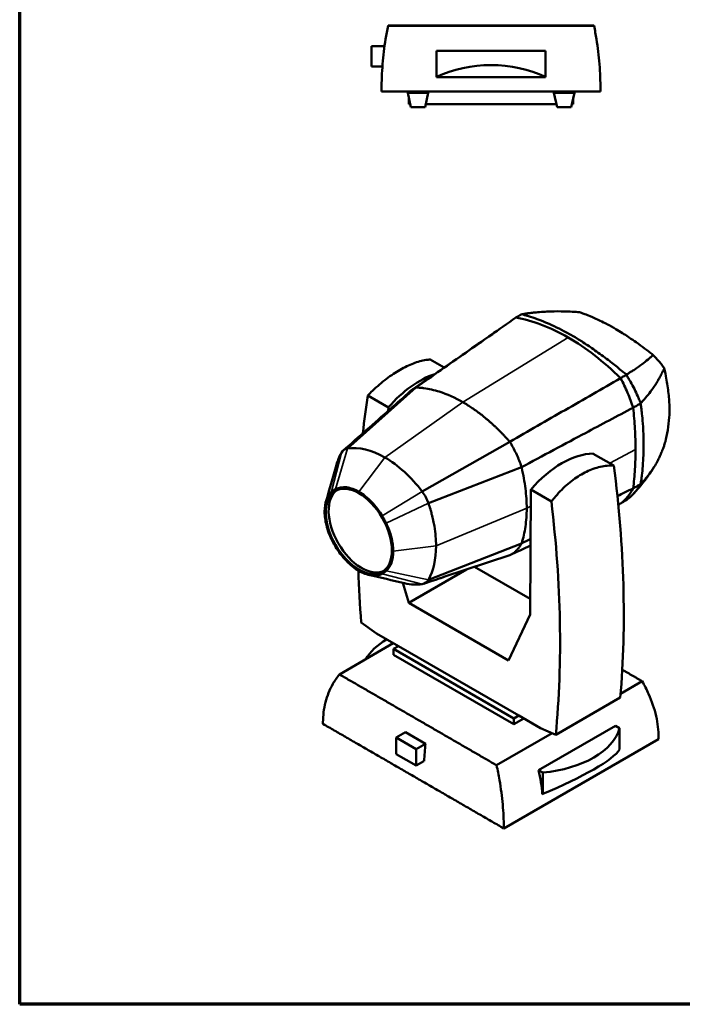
# Model space of a CAD drawing. Header units: millimetres. Extents: x 20 to 2980, y 20 to 2980.
# Tile 1 of 8: x 20 to 867, y 20 to 1280. Entities that reach past the tile are written whole.
import ezdxf

# ---------------------------------------------------------------- set-up
doc = ezdxf.new("R2010")
doc.units = ezdxf.units.MM
for name, color, linetype, lineweight in [('Border (ISO)', 7, 'Continuous', 70), ('Visible (ISO)', 7, 'Continuous', 50), ('Visible Narrow (ISO)', 7, 'Continuous', 35)]:
    doc.layers.add(name, color=color, linetype=linetype, lineweight=lineweight)

# ---------------------------------------------------------------- blocks, each defined once
blk = doc.blocks.new('Borders Chauvet')
at = {"layer": 'Border (ISO)'}
for p, q in [((20, 20), (20, 2980)), ((2980, 20), (20, 20))]:
    blk.add_line(p, q, dxfattribs=at)

msp = doc.modelspace()

# ---------------------------------------------------------------- linework, layer by layer
at = {"layer": 'Visible (ISO)'}
for p, q in [((754.6, 1272.1), (491.1, 1272.1)), ((491.2, 1272.4), (754.5, 1272.4)), ((469.8, 1246.2), (469.8, 1220.2)), ((486.7, 1246.2), (469.8, 1246.2)), ((553.3, 1240.3), (692.4, 1240.3)), ((553.3, 1206.7), (553.3, 1240.3)), ((692.4, 1240.3), (692.4, 1206.7)), ((483.9, 1220.2), (469.8, 1220.2)), ((553.3, 1206.3), (553.3, 1206.7)), ((553.3, 1206.3), (692.4, 1206.3)), ((692.4, 1206.7), (692.4, 1206.3)), ((482.8, 1188), (762.8, 1188)), ((516.3, 1186.3), (516.3, 1188)), ((542.5, 1186.3), (516.3, 1186.3)), ((520.3, 1168.2), (516.3, 1186.3)), ((538.4, 1168.2), (542.5, 1186.3)), ((542.5, 1186.3), (542.5, 1188)), ((703.2, 1186.3), (703.2, 1188)), ((729.4, 1186.3), (703.2, 1186.3)), ((707.3, 1168.2), (703.2, 1186.3)), ((725.4, 1168.2), (729.4, 1186.3)), ((729.4, 1186.3), (729.4, 1188)), ((517.6, 1172), (517.6, 1180.3)), ((519.5, 1172), (517.6, 1172)), ((706.4, 1172), (539.2, 1172)), ((728.1, 1172), (726.2, 1172)), ((728.1, 1172), (728.1, 1180.3)), ((538.4, 1168.2), (520.3, 1168.2)), ((725.4, 1168.2), (707.3, 1168.2)), ((562.9, 834.7), (545, 845.1)), ((439.3, 731.2), (526.7, 809.2)), ((491.5, 783.8), (465.2, 799)), ((491.4, 779.5), (491.5, 783.8)), ((586.7, 790.5), (586.7, 790.4)), ((646.8, 739.8), (534.9, 676)), ((779.8, 709.5), (753.6, 724.6)), ((491.2, 717.3), (491.2, 717.3)), ((661.9, 707.3), (542.8, 661.2)), ((661.1, 709.7), (661.1, 709.7)), ((665.7, 688.3), (665.7, 688.3)), ((814.2, 685.8), (814.2, 685.8)), ((673.7, 678.6), (673, 518.8)), ((700, 663.4), (673.7, 678.6)), ((661.9, 609.8), (542.8, 563.3)), ((646.8, 594.7), (562.6, 566.8)), ((601.9, 579.8), (673.1, 538.7)), ((591.3, 576.3), (517.7, 533.8)), ((517.7, 533.8), (510.1, 559.3)), ((645.4, 460.1), (517.7, 533.8)), ((673, 518.8), (645.4, 460.1)), ((456.9, 508.6), (476.5, 494.3)), ((504.3, 478.2), (476.5, 494.3)), ((428.9, 442.2), (497.8, 482)), ((498.3, 474.8), (504.3, 478.2)), ((498.3, 474.8), (652.2, 385.9)), ((498.3, 467.4), (498.3, 474.8)), ((652.2, 378.5), (498.3, 467.4)), ((658.2, 389.4), (504.3, 478.2)), ((816.2, 433.4), (788.5, 417.5)), ((705.7, 365), (788.1, 412.6)), ((658.2, 389.4), (652.2, 385.9)), ((652.2, 385.9), (652.2, 378.5)), ((664.6, 385.7), (652.2, 378.5)), ((686, 373.3), (658.2, 389.4)), ((513.4, 368.3), (501.5, 361.5)), ((513.4, 368.3), (539.1, 353.5)), ((701, 366.9), (629.9, 325.9)), ((781.9, 376.5), (683.6, 319.7)), ((686, 373.3), (705.7, 365)), ((787.3, 373.4), (781.9, 376.5)), ((787.3, 373.4), (787.3, 346)), ((501.5, 340.2), (501.5, 361.5)), ((501.5, 361.5), (527.1, 346.6)), ((539.1, 353.5), (527.1, 346.6)), ((639.1, 245.1), (837.1, 359.4)), ((527.1, 325.4), (501.5, 340.2)), ((527.1, 346.6), (527.1, 325.4)), ((537.1, 331.2), (527.1, 325.4)), ((688.9, 316.6), (683.6, 319.7)), ((688.9, 289.2), (688.9, 316.6)), ((688.4, 289.1), (688.9, 289.2))]:
    msp.add_line(p, q, dxfattribs=at)
for centre, major_axis, ratio, start_param, end_param in [((622.8, 1143.5), (117.8, 0), 0.664695, 0.938951, 2.202079), ((531.4, 714.4), (63.2, 109.5), 0.57735, 0.563772, 1.248064), ((1458.2, 46.4), (-705.6, 1235.1), 0.580366, 0.633904, 0.678531), ((451.1, 703.1), (-15.5, 26.8), 0.57735, 6.067011, 6.61584), ((487.1, 617.2), (-62.8, 108.7), 0.57735, 5.498333, 6.067011), ((1458.2, 46.4), (-705.6, 1235.1), 0.580366, 0.696544, 0.696545), ((518.4, 626.5), (-68.4, 118.5), 0.57735, 0.332655, 0.51378), ((487.1, 617.3), (62.8, -108.7), 0.57735, 1.786971, 2.356047), ((713.6, 609.2), (63.2, 109.5), 0.57735, 0.322733, 1.248064), ((-213.2, 1105.4), (-716.8, 1228.6), 0.574319, 3.824962, 4.07854), ((457.4, 627.2), (29.9, -51.8), 0.57735, 3.20075, 6.224028), ((523.1, 661.5), (15.5, -26.8), 0.57735, 1.238142, 1.786971), ((-294.7, 1058.4), (705.6, -1235.1), 0.580366, 0.688606, 0.942184), ((455.8, 662.4), (68.4, -118.5), 0.57735, 0.332655, 0.786015), ((1458.2, 46.4), (-705.6, 1235.1), 0.580366, 0.832292, 0.887482), ((487.1, 671.6), (62.8, -108.7), 0.57735, 5.782609, 6.067011), ((523.1, 585.8), (15.5, -26.8), 0.57735, 6.067011, 6.61584), ((574.2, 439.7), (-117.8, 0.1), 0.577909, 5.518133, 5.95561), ((670.9, 383.8), (117.8, 0), 0.57735, 4.866505, 6.129633), ((827.2, 474.1), (-205.6, -356.2), 0.57735, 5.361075, 5.424629), ((670.9, 304.8), (117.5, 46.6), 0.168013, 4.799959, 6.063086), ((571.2, 344.1), (83.3, -144.2), 0.57735, 0.878757, 1.087525)]:
    msp.add_ellipse(centre, major_axis=major_axis, ratio=ratio, start_param=start_param, end_param=end_param, dxfattribs=at)
msp.add_ellipse((453.8, 625.2), major_axis=(29.9, -51.8), ratio=0.57735, dxfattribs=at)
for points, knots in [([(491.1, 1272.1), (490, 1266.6), (488.9, 1260.8), (486.3, 1244.6), (485, 1233.9), (483.3, 1212.2), (482.9, 1201.3), (482.8, 1189.8), (482.8, 1188.9), (482.8, 1188)], [-84.441224, -84.441224, -84.441224, -84.441224, -82.597122, -82.597122, -79.420979, -79.420979, -76.244835, -76.244835, -75.968702, -75.968702, -75.968702, -75.968702]), ([(762.8, 1188), (762.8, 1188.9), (762.8, 1189.8), (762.8, 1201.3), (762.4, 1212.2), (760.6, 1233.9), (759.3, 1244.6), (756.8, 1260.8), (755.7, 1266.6), (754.6, 1272.1)], [-25.696202, -25.696202, -25.696202, -25.696202, -25.420069, -25.420069, -22.243925, -22.243925, -19.067781, -19.067781, -17.22368, -17.22368, -17.22368, -17.22368]), ([(654.5, 898.7), (633.2, 883.7), (611.8, 868.8), (569.2, 838.9), (547.9, 824.1), (526.7, 809.2)], [0, 0, 0, 0, 9.56706, 9.56706, 19.108645, 19.108645, 19.108645, 19.108645]), ([(662, 902.9), (661.5, 902.6), (661.1, 902.4), (659.7, 901.7), (659.4, 901.5), (658, 900.7), (657.1, 900.1), (655.5, 899.2), (655, 899), (654.5, 898.7)], [0.000032, 0.000032, 0.000032, 0.000032, 0.220494, 0.220494, 0.505209, 0.505209, 1.142547, 1.142547, 1.514165, 1.514165, 1.514165, 1.514165]), ([(654.5, 898.7), (665.2, 896.9), (676.3, 893.8), (698.7, 885.4), (710.1, 879.9), (721.5, 873.3)], [0, 0, 0, 0, 4.833508, 4.833508, 9.669879, 9.669879, 9.669879, 9.669879]), ([(662.7, 903.1), (662.5, 903.1), (662.4, 903.1), (662.2, 903), (662.1, 903), (662, 902.9)], [0.00000653, 0.00000653, 0.00000653, 0.00000653, 0.03557424, 0.03557424, 0.0711976, 0.0711976, 0.0711976, 0.0711976]), ([(735.8, 905.6), (733.6, 905.8), (730.3, 906.1), (723.5, 906.5), (720.4, 906.6), (711.2, 906.8), (705.1, 906.8), (692.7, 906.4), (686.5, 906), (678.9, 905.3), (677.3, 905.1), (674.7, 904.8), (673.6, 904.7), (670.8, 904.4), (669.5, 904.2), (665.9, 903.6), (664.6, 903.4), (662.7, 903.1)], [-11.720662, -11.720662, -11.720662, -11.720662, -9.99099, -9.99099, -8.586247, -8.586247, -5.796969, -5.796969, -2.880863, -2.880863, -2.155084, -2.155084, -1.597964, -1.597964, -0.73091, -0.73091, -0.000004, -0.000004, -0.000004, -0.000004]), ([(796.1, 826), (795.8, 826.3), (795.5, 826.5), (794.6, 827.1), (794.3, 827.3), (792.9, 828.2), (792.4, 828.6), (790.8, 830), (788.7, 831.7), (781.1, 837.9), (776.9, 841.2), (766.9, 848.8), (761.3, 852.9), (750.7, 860.4), (745.8, 863.7), (736.7, 869.6), (732.8, 872.1), (724.8, 876.8), (720.4, 879.2), (712, 883.6), (707.7, 885.8), (695.9, 891.3), (688.8, 894.3), (678, 898.2), (674.3, 899.5), (670, 900.8), (669.4, 901), (668.4, 901.3), (668, 901.4), (666.1, 901.9), (665.4, 902), (664.3, 902.4), (664, 902.6), (662.9, 903), (662.8, 903.1), (662.7, 903.1)], [-3.460187, -3.460187, -3.460187, -3.460187, -3.372501, -3.372501, -3.296175, -3.296175, -3.054991, -3.054991, -2.863049, -2.863049, -2.567644, -2.567644, -2.184893, -2.184893, -1.83762, -1.83762, -1.55934, -1.55934, -1.28981, -1.28981, -1.034445, -1.034445, -0.574582, -0.574582, -0.317623, -0.317623, -0.274286, -0.274286, -0.25319, -0.25319, -0.144669, -0.144669, -0.096902, -0.096902, 0, 0, 0, 0]), ([(735.8, 905.6), (736.9, 905.3), (738, 904.9), (739.9, 904.2), (740.5, 904), (743.2, 903), (745.7, 902.1), (749.7, 900.4), (754.8, 898.4), (766.8, 892.7), (771.7, 890.1), (777.7, 886.9), (782.5, 884.1), (790.3, 879.4), (795.9, 875.7), (802.7, 871.2), (805.5, 869.3), (812.8, 864.1), (815.6, 862.1), (820.6, 858.4), (823.1, 856.5), (826.6, 853.8), (828.1, 852.7), (830, 851.2)], [-7.220943, -7.220943, -7.220943, -7.220943, -7.127572, -7.127572, -6.964557, -6.964557, -6.745412, -6.745412, -6.498137, -6.498137, -6.178376, -6.178376, -5.685056, -5.685056, -4.348143, -4.348143, -3.153988, -3.153988, -1.426423, -1.426423, -0.790643, -0.790643, -0.000001, -0.000001, -0.000001, -0.000001]), ([(522.4, 806.7), (545.4, 822.6), (568.4, 838.5), (603.9, 863.3), (616.8, 872.2), (629.2, 881)], [0, 0, 0, 0, 10.000406, 10.000406, 15.357423, 15.357423, 15.357423, 15.357423]), ([(721.5, 873.3), (732.9, 866.8), (744.3, 859.1), (766.7, 841.6), (777.8, 831.9), (788.5, 821.3)], [-9.669185, -9.669185, -9.669185, -9.669185, -4.833159, -4.833159, 0, 0, 0, 0]), ([(465.2, 799), (467.2, 801), (469.2, 803.1), (477.1, 810.6), (483.2, 815.8), (495.1, 824.8), (501, 828.8), (512.2, 835.2), (517.9, 838), (529.1, 842.3), (534.6, 843.8), (541.5, 844.8), (543.3, 845), (545, 845.1)], [32.57704, 32.57704, 32.57704, 32.57704, 33.414064, 33.414064, 35.797371, 35.797371, 38.180678, 38.180678, 40.563984, 40.563984, 42.947291, 42.947291, 43.784315, 43.784315, 43.784315, 43.784315]), ([(830, 851.2), (829.4, 850.5), (828.3, 849.5), (826, 847.3), (824.9, 846.3), (821.3, 843.2), (818.8, 841.1), (813.1, 836.8), (810, 834.6), (805.8, 831.9), (805, 831.4), (803.5, 830.4), (802.8, 830), (801.3, 829), (800.4, 828.5), (798.3, 827.2), (797.5, 826.7), (796.1, 826)], [-11.963499, -11.963499, -11.963499, -11.963499, -10.211327, -10.211327, -8.768548, -8.768548, -5.887415, -5.887415, -2.904645, -2.904645, -2.163027, -2.163027, -1.596675, -1.596675, -0.730539, -0.730539, -0.000661, -0.000661, -0.000661, -0.000661]), ([(830, 851.2), (832.2, 848.9), (834.6, 846.4), (838.9, 841.2), (840.1, 839.8), (842.6, 836.5), (843.7, 835.1), (844.3, 834.2)], [0.000001, 0.000001, 0.000001, 0.000001, 0.957583, 0.957583, 1.304036, 1.304036, 1.76948, 1.76948, 1.76948, 1.76948]), ([(844.5, 834), (843.9, 833.1), (843.5, 832.1), (842.7, 830.2), (842.5, 829.8), (842, 828.9), (841.8, 828.4), (841.2, 827.2), (840.9, 826.5), (840.3, 825.5), (840.1, 825.1), (839.7, 824.2), (839.5, 823.8), (838.6, 822.1), (837.9, 820.9), (836.8, 819.1), (836.4, 818.4), (834.9, 815.9), (833.8, 814), (831.3, 810.3), (830, 808.4), (826.5, 803.5), (824.3, 800.6), (821.3, 797), (820.7, 796.3), (819.6, 795), (819.1, 794.5), (818.3, 793.5), (817.9, 793.1), (816, 791), (815.3, 790.3), (814.2, 789)], [-5.431374, -5.431374, -5.431374, -5.431374, -4.969481, -4.969481, -4.845523, -4.845523, -4.669068, -4.669068, -4.435713, -4.435713, -4.300975, -4.300975, -4.147156, -4.147156, -3.737688, -3.737688, -3.504136, -3.504136, -2.883097, -2.883097, -2.234282, -2.234282, -1.261353, -1.261353, -1.019893, -1.019893, -0.834618, -0.834618, -0.681121, -0.681121, -0.000274, -0.000274, -0.000274, -0.000274]), ([(844.5, 834), (844.9, 831.5), (845.5, 829.3), (847.2, 820.3), (847.8, 817.1), (849.3, 807.2), (850, 800.7), (851, 788.7), (851.1, 784.8), (851.2, 780.8), (851.2, 780.5), (851.1, 777.3), (851, 772.8), (849.9, 761.5), (849.2, 756.1), (847.7, 748.2), (847.1, 745.7), (845.5, 738.8), (844.9, 737.4), (844.5, 735.5)], [0.000001, 0.000001, 0.000001, 0.000001, 0.848339, 0.848339, 1.384402, 1.384402, 2.455164, 2.455164, 3.414029, 3.414029, 3.806301, 3.806301, 4.033386, 4.033386, 4.254487, 4.254487, 4.365133, 4.365133, 4.541467, 4.541467, 4.541467, 4.541467]), ([(788.5, 821.3), (764.9, 807.7), (741.2, 794.1), (694, 766.9), (670.4, 753.4), (646.8, 739.8)], [0, 0, 0, 0, 9.566766, 9.566766, 19.109099, 19.109099, 19.109099, 19.109099]), ([(788.5, 821.3), (789, 821.5), (789.3, 821.7), (790.9, 822.6), (791.3, 822.9), (792.7, 823.7), (793.2, 824), (794.1, 824.5), (794.3, 824.6), (795.2, 825.1), (795.5, 825.3), (796, 825.6)], [0.0016713, 0.0016713, 0.0016713, 0.0016713, 0.189891, 0.189891, 0.3011397, 0.3011397, 0.4231073, 0.4231073, 0.4461957, 0.4461957, 0.5369632, 0.5369632, 0.5369632, 0.5369632]), ([(788.5, 821.3), (791.8, 815.1), (794.8, 808.8), (800.2, 796.1), (802.5, 789.7), (804.6, 783.4)], [0.000001, 0.000001, 0.000001, 0.000001, 2.098952, 2.098952, 4.198266, 4.198266, 4.198266, 4.198266]), ([(796, 825.6), (796, 825.6), (796, 825.7), (796.1, 825.9), (796.1, 826), (796.1, 826)], [-0.07051315, -0.07051315, -0.07051315, -0.07051315, -0.03581429, -0.03581429, 0, 0, 0, 0]), ([(796, 825.6), (797, 823.8), (797.8, 822.4), (799.5, 819.6), (800.4, 818.1), (803, 813.6), (804.6, 810.5), (807.7, 804.4), (809.1, 801.3), (811.1, 796.7), (811.8, 795.2), (813.2, 791.7), (813.7, 790.2), (814.2, 789)], [0.000032, 0.000032, 0.000032, 0.000032, 0.616059, 0.616059, 1.2866, 1.2866, 2.626902, 2.626902, 3.960903, 3.960903, 4.627736, 4.627736, 5.463921, 5.463921, 5.463921, 5.463921]), ([(526.7, 809.2), (526.3, 809), (526, 808.8), (525.6, 808.6), (525.6, 808.6), (525.6, 808.6), (525.5, 808.6), (525.3, 808.5), (525, 808.3), (524.8, 808.2), (524.7, 808.2), (524.6, 808.1), (524.5, 808.1), (524.5, 808), (524.4, 808), (524.3, 807.9), (524.1, 807.8), (523.9, 807.7), (523.6, 807.5), (523.2, 807.2), (522.7, 806.9), (522.3, 806.7), (522.2, 806.6), (522.1, 806.5), (522, 806.4), (521.5, 806), (521, 805.7), (520.5, 805.3), (520.2, 805), (519.8, 804.7), (519.5, 804.4)], [-1.621445, -1.621445, -1.621445, -1.621445, -1.5317833, -1.5317833, -1.5317833, -1.5276786, -1.5276786, -1.5276786, -1.4602808, -1.4602808, -1.4602808, -1.4257035, -1.4257035, -1.4257035, -1.3917455, -1.3917455, -1.3917455, -1.3253245, -1.3253245, -1.3253245, -1.228327, -1.228327, -1.228327, -1.196449, -1.196449, -1.196449, -1.0698013, -1.0698013, -1.0698013, -0.9806242, -0.9806242, -0.9806242, -0.9806242]), ([(526.7, 809.2), (527.2, 809.2), (527.6, 809.2), (528.1, 809.2), (528.8, 809.1), (529.4, 809.1), (530, 809.1), (530.9, 809), (531.7, 809), (532.6, 808.9), (533.4, 808.8), (534.1, 808.8), (535, 808.7), (535.7, 808.6), (536.3, 808.5), (537, 808.4), (540.2, 808), (543.4, 807.4), (546.7, 806.7), (550, 805.9), (553.4, 805), (556.7, 804), (566.9, 800.7), (577, 796.1), (586.7, 790.5)], [2.724392, 2.724392, 2.724392, 2.724392, 3.104252, 3.104252, 3.104252, 3.709045, 3.709045, 3.709045, 4.693698, 4.693698, 4.693698, 5.603289, 5.603289, 5.603289, 6.225801, 6.225801, 6.225801, 9.346761, 9.346761, 9.346761, 12.570996, 12.570996, 12.570996, 22.484187, 22.484187, 22.484187, 22.484187]), ([(433.9, 728.7), (453.7, 746.1), (473.7, 763.8), (502.3, 789.2), (510.9, 796.8), (519.5, 804.4)], [0, 0, 0, 0, 10.000643, 10.000643, 14.283475, 14.283475, 14.283475, 14.283475]), ([(586.7, 790.4), (588.8, 789.3), (590.8, 788.1), (592.8, 786.8), (594.8, 785.5), (596.8, 784.2), (598.8, 782.8), (600.9, 781.5), (602.9, 780.1), (604.9, 778.6), (606.9, 777.1), (608.9, 775.6), (610.9, 774.1), (612.8, 772.5), (614.8, 770.9), (616.8, 769.2), (617.8, 768.4), (618.9, 767.5), (619.9, 766.6), (620.9, 765.7), (622, 764.8), (623, 763.9), (624, 763), (625, 762.1), (626, 761.1), (627.1, 760.2), (628.1, 759.2), (629.1, 758.3), (630.1, 757.3), (631.1, 756.4), (632.1, 755.4), (633.1, 754.4), (634.1, 753.4), (635.1, 752.4), (636.1, 751.4), (637.1, 750.4), (638.1, 749.3), (639.1, 748.3), (640, 747.3), (641, 746.2), (642, 745.2), (643, 744.1), (643.9, 743.1), (644.4, 742.5), (644.9, 742), (645.4, 741.4), (645.9, 740.9), (646.3, 740.4), (646.8, 739.8)], [0.0003479, 0.0003479, 0.0003479, 0.0003479, 0.0979975, 0.0979975, 0.0979975, 0.1956472, 0.1956472, 0.1956472, 0.2932968, 0.2932968, 0.2932968, 0.3909464, 0.3909464, 0.3909464, 0.4885959, 0.4885959, 0.4885959, 0.5397365, 0.5397365, 0.5397365, 0.5908769, 0.5908769, 0.5908769, 0.6420173, 0.6420173, 0.6420173, 0.6931576, 0.6931576, 0.6931576, 0.744298, 0.744298, 0.744298, 0.7954384, 0.7954384, 0.7954384, 0.8465788, 0.8465788, 0.8465788, 0.8977192, 0.8977192, 0.8977192, 0.9488596, 0.9488596, 0.9488596, 0.975031, 0.975031, 0.975031, 1, 1, 1, 1]), ([(804.6, 783.4), (784.6, 772.8), (763.6, 761.7), (719.6, 738.3), (687.4, 721.1), (661.9, 707.3)], [-18.812867, -18.812867, -18.812867, -18.812867, -10.247649, -10.247649, 0, 0, 0, 0]), ([(814.2, 789), (813.7, 788.6), (813.3, 788.5), (812, 787.7), (811.7, 787.5), (810.4, 786.7), (810, 786.5), (808.8, 785.8), (807.9, 785.3), (806.6, 784.5), (806.3, 784.4), (805.3, 783.8), (805, 783.6), (804.6, 783.4)], [-1.645314, -1.645314, -1.645314, -1.645314, -1.097718, -1.097718, -0.750378, -0.750378, -0.612741, -0.612741, -0.350656, -0.350656, -0.182458, -0.182458, -0.001794, -0.001794, -0.001794, -0.001794]), ([(804.6, 783.4), (805.6, 774.2), (806.4, 765.2), (807.4, 747.4), (807.7, 738.6), (807.7, 730)], [0, 0, 0, 0, 3.169813, 3.169813, 6.339841, 6.339841, 6.339841, 6.339841]), ([(814.2, 685.8), (814.5, 688), (814.7, 689.3), (815.2, 692.8), (815.3, 693.5), (815.5, 695.2), (815.7, 696.1), (816.2, 700.8), (816.6, 704.6), (817.8, 719.1), (817.9, 727.3), (817.9, 732.9), (817.8, 735.2), (817.9, 739.2), (817.9, 740.1), (817.9, 742.1), (817.9, 743.1), (817.8, 744.5), (817.8, 745), (817.8, 747.8), (817.6, 755.9), (816.3, 771.2), (816, 774.9), (815.4, 779.9), (815.2, 781.4), (814.8, 784.3), (814.7, 785.3), (814.5, 786.6), (814.5, 787.1), (814.3, 788.1), (814.3, 788.5), (814.2, 789)], [0.000012, 0.000012, 0.000012, 0.000012, 0.849866, 0.849866, 1.059095, 1.059095, 1.342911, 1.342911, 2.466427, 2.466427, 5.56156, 5.56156, 6.505219, 6.505219, 6.776947, 6.776947, 7.020741, 7.020741, 7.127872, 7.127872, 7.655972, 7.655972, 7.856391, 7.856391, 7.987702, 7.987702, 8.050544, 8.050544, 8.081943, 8.081943, 8.117157, 8.117157, 8.117157, 8.117157]), ([(646.8, 739.8), (647.2, 739.2), (647.6, 738.6), (650.8, 733.2), (653.4, 728.2), (658, 718.2), (660, 713.2), (661.7, 707.8), (661.8, 707.5), (661.9, 707.3)], [0.611643, 0.611643, 0.611643, 0.611643, 1.612259, 1.612259, 9.191505, 9.191505, 16.770825, 16.770825, 17.189888, 17.189888, 17.189888, 17.189888]), ([(844.5, 735.5), (843.9, 734.1), (843.5, 732.9), (842.7, 730.6), (842.5, 730.1), (842, 729), (841.8, 728.4), (841.2, 727), (840.9, 726.1), (840.3, 724.8), (840.1, 724.4), (839.7, 723.4), (839.5, 722.8), (838.6, 720.9), (837.9, 719.5), (836.8, 717.3), (836.4, 716.5), (834.9, 713.6), (833.8, 711.6), (831.3, 707.4), (830, 705.3), (826.5, 700.2), (824.3, 697.2), (821.3, 693.5), (820.7, 692.8), (819.6, 691.5), (819.1, 691), (818.3, 690), (817.9, 689.7), (816, 687.6), (815.3, 686.8), (814.2, 685.8)], [-5.42506, -5.42506, -5.42506, -5.42506, -4.963711, -4.963711, -4.8399, -4.8399, -4.663653, -4.663653, -4.430573, -4.430573, -4.295995, -4.295995, -4.142357, -4.142357, -3.733372, -3.733372, -3.500096, -3.500096, -2.879789, -2.879789, -2.231861, -2.231861, -1.260272, -1.260272, -1.019145, -1.019145, -0.834154, -0.834154, -0.680866, -0.680866, -0.000012, -0.000012, -0.000012, -0.000012]), ([(807.7, 730), (807.7, 721.4), (807.4, 712.9), (806.4, 696.3), (805.6, 688.1), (804.6, 680.2)], [0, 0, 0, 0, 3.16973, 3.16973, 6.339544, 6.339544, 6.339544, 6.339544]), ([(661.9, 707.3), (662, 707), (662, 706.7), (664.2, 697.5), (665.8, 688.6), (667.9, 671.3), (668.5, 662.9), (668.5, 654.7)], [1.463152, 1.463152, 1.463152, 1.463152, 1.569046, 1.569046, 5.001619, 5.001619, 8.434283, 8.434283, 8.434283, 8.434283]), ([(779.8, 709.5), (777.8, 709.5), (775.8, 709.5), (767.9, 709.1), (761.9, 707.9), (749.9, 704.1), (744, 701.4), (732.8, 694.9), (727.1, 690.9), (715.9, 681.4), (710.5, 675.9), (703.5, 667.8), (701.7, 665.6), (700, 663.4)], [32.57704, 32.57704, 32.57704, 32.57704, 33.414064, 33.414064, 35.797371, 35.797371, 38.180678, 38.180678, 40.563984, 40.563984, 42.947291, 42.947291, 43.784315, 43.784315, 43.784315, 43.784315]), ([(831.5, 707.8), (831.4, 707.7), (831.4, 707.5), (831.2, 707.3), (831.2, 707.3), (831.2, 707.2), (831.2, 707.2), (831.2, 707.2), (831.2, 707.2), (830.9, 706.8), (830.6, 706.3), (829.5, 704.5), (828.6, 703.1), (824.9, 697.6), (821.9, 693.4), (816.7, 686.7), (814.6, 684.1), (811.3, 680.2), (810.2, 679), (808.5, 677), (807.9, 676.4), (806.8, 675.1), (806.2, 674.5), (805.7, 673.9)], [0, 0, 0, 0, 0.057269, 0.057269, 0.080177, 0.080177, 0.08304, 0.08304, 0.084472, 0.084472, 0.267745, 0.267745, 0.817657, 0.817657, 2.47122, 2.47122, 3.511695, 3.511695, 4.034452, 4.034452, 4.295696, 4.295696, 4.557833, 4.557833, 4.557833, 4.557833]), ([(424, 679.4), (428, 681.4), (432.7, 682.2), (443.5, 680.8), (449, 678.6), (453.8, 675.8)], [0, 0, 0, 0, 2.324901, 2.324901, 4.912866, 4.912866, 4.912866, 4.912866]), ([(796, 665.2), (797, 665.9), (797.8, 666.6), (799.5, 668), (800.4, 668.7), (803, 671), (804.6, 672.7), (807.7, 676.1), (809.1, 677.9), (811.1, 680.8), (811.8, 681.8), (813.2, 684), (813.7, 685), (814.2, 685.8)], [0.000569, 0.000569, 0.000569, 0.000569, 0.616594, 0.616594, 1.288314, 1.288314, 2.630971, 2.630971, 3.966544, 3.966544, 4.634162, 4.634162, 5.474547, 5.474547, 5.474547, 5.474547]), ([(804.6, 680.2), (805, 680.4), (805.3, 680.6), (806.3, 681.2), (806.6, 681.3), (808, 682.1), (808.8, 682.6), (810.1, 683.4), (810.4, 683.6), (811.7, 684.3), (812, 684.5), (813.3, 685.3), (813.7, 685.5), (814.2, 685.8)], [-0.7469813, -0.7469813, -0.7469813, -0.7469813, -0.6609591, -0.6609591, -0.5816785, -0.5816785, -0.4597504, -0.4597504, -0.3962026, -0.3962026, -0.2418918, -0.2418918, -0.000001, -0.000001, -0.000001, -0.000001]), ([(410, 650.5), (410, 656), (410.8, 661), (413.9, 669.7), (416.1, 673.3), (419, 676)], [0, 0, 0, 0, 2.013615, 2.013615, 4.040082, 4.040082, 4.040082, 4.040082]), ([(419, 676), (419.7, 676.7), (420.5, 677.3), (422.2, 678.5), (423, 679), (424, 679.4)], [0, 0, 0, 0, 0.525923, 0.525923, 1.051846, 1.051846, 1.051846, 1.051846]), ([(453.8, 675.8), (459.3, 672.6), (464.8, 668.3), (475.6, 657.1), (480.2, 650.8), (483.7, 644.9)], [0, 0, 0, 0, 2.324901, 2.324901, 4.912868, 4.912868, 4.912868, 4.912868]), ([(804.6, 680.2), (802.5, 676.2), (800.2, 672.5), (794.8, 666.1), (791.8, 663.2), (788.5, 660.8)], [-4.198797, -4.198797, -4.198797, -4.198797, -2.098972, -2.098972, -0.000001, -0.000001, -0.000001, -0.000001]), ([(542.8, 661.2), (543.7, 658.7), (544.7, 655.6), (546.1, 650.6), (546.9, 647.8), (547.5, 645.4), (547.8, 644.1), (548.2, 642.6), (548.6, 640.8), (549.1, 638.3), (549.7, 635.3), (550.9, 628.5), (552.2, 618.8), (552.6, 610.6), (552.6, 606.6)], [0, 0, 0, 0, 0.819296, 1.02412, 1.638591, 1.741003, 1.843415, 2.048239, 2.253063, 2.457887, 2.867535, 3.277183, 4.744908, 6.212633, 6.212633, 6.212633, 6.212633]), ([(788.7, 660.9), (789, 661.1), (789.3, 661.3), (790.2, 661.8), (790.7, 662.1), (791.2, 662.4), (791.3, 662.4), (792, 662.8), (794.8, 664.5), (796, 665.2)], [-2.217062, -2.217062, -2.217062, -2.217062, -1.75723, -1.75723, -1.159849, -1.159849, -0.496314, -0.496314, -0.000263, -0.000263, -0.000263, -0.000263]), ([(419, 614.7), (416.1, 620.7), (413.8, 626.9), (410.8, 639.1), (410, 645), (410, 650.5)], [0, 0, 0, 0, 2.015289, 2.015289, 4.043463, 4.043463, 4.043463, 4.043463]), ([(483.7, 644.9), (484.6, 643.4), (485.5, 641.9), (487.2, 638.8), (487.9, 637.3), (488.7, 635.7)], [0, 0, 0, 0, 0.525923, 0.525923, 1.051846, 1.051846, 1.051846, 1.051846]), ([(668.5, 654.7), (668.5, 646.6), (667.9, 638.7), (665.8, 623.8), (664.2, 616.8), (662, 610.1), (662, 610), (661.9, 609.8)], [0, 0, 0, 0, 3.029427, 3.029427, 6.058773, 6.058773, 6.118233, 6.118233, 6.118233, 6.118233]), ([(488.7, 635.7), (491.6, 629.7), (493.8, 623.5), (496.9, 611.3), (497.6, 605.4), (497.6, 599.9)], [0, 0, 0, 0, 2.015825, 2.015825, 4.032862, 4.032862, 4.032862, 4.032862]), ([(424, 605.5), (423, 607), (422.2, 608.5), (420.5, 611.6), (419.7, 613.1), (419, 614.7)], [0, 0, 0, 0, 0.525923, 0.525923, 1.051846, 1.051846, 1.051846, 1.051846]), ([(453.8, 574.6), (448.3, 577.8), (442.9, 582.2), (432.1, 593.3), (427.5, 599.6), (424, 605.5)], [0, 0, 0, 0, 2.323654, 2.323654, 4.910214, 4.910214, 4.910214, 4.910214]), ([(661.9, 609.8), (661.9, 609.7), (661.8, 609.6), (661.7, 609.5), (661.6, 609.3), (661.5, 609), (661.3, 608.7), (661.2, 608.4), (661, 608.2), (660.8, 607.9), (660.8, 607.8), (660.7, 607.6), (660.6, 607.5), (660.5, 607.4), (660.5, 607.3), (660.4, 607.2), (660.3, 607), (660.3, 606.9), (660.2, 606.8), (660.1, 606.7), (660, 606.6), (659.9, 606.4), (659.7, 606.1), (659.4, 605.7), (659.2, 605.3), (659.1, 605.2), (659, 605.1), (659, 605), (658.8, 604.8), (658.6, 604.5), (658.5, 604.3), (658.3, 604.1), (658.1, 603.9), (657.9, 603.6), (657.8, 603.4), (657.6, 603.2), (657.4, 603), (657.2, 602.8), (657.1, 602.6), (656.9, 602.4), (656.5, 602), (656.1, 601.5), (655.7, 601.1), (655.5, 600.9), (655.3, 600.7), (655.1, 600.5), (654.9, 600.3), (654.6, 600), (654.4, 599.8), (653.9, 599.4), (653.5, 599), (653, 598.6), (652.8, 598.4), (652.5, 598.2), (652.3, 598), (652, 597.9), (651.8, 597.7), (651.5, 597.5), (651.4, 597.4), (651.3, 597.3), (651.2, 597.2), (650.8, 596.9), (650.3, 596.6), (649.9, 596.4), (649.7, 596.3), (649.6, 596.2), (649.5, 596.2), (649.4, 596.1), (649.3, 596), (649.2, 596), (649.1, 595.9), (649, 595.9), (648.9, 595.8), (648.8, 595.8), (648.7, 595.7), (648.6, 595.6), (648.4, 595.5), (648.2, 595.4), (647.9, 595.3), (647.6, 595.1), (647.2, 594.9), (646.8, 594.7)], [0.067144, 0.067144, 0.067144, 0.067144, 0.092258, 0.092258, 0.092258, 0.147232, 0.147232, 0.147232, 0.203753, 0.203753, 0.203753, 0.232558, 0.232558, 0.232558, 0.261703, 0.261703, 0.261703, 0.291168, 0.291168, 0.291168, 0.32093, 0.32093, 0.32093, 0.411721, 0.411721, 0.411721, 0.442382, 0.442382, 0.442382, 0.504086, 0.504086, 0.504086, 0.566042, 0.566042, 0.566042, 0.62793, 0.62793, 0.62793, 0.689433, 0.689433, 0.689433, 0.809975, 0.809975, 0.809975, 0.876723, 0.876723, 0.876723, 0.941796, 0.941796, 0.941796, 1.069317, 1.069317, 1.069317, 1.13259, 1.13259, 1.13259, 1.196049, 1.196049, 1.196049, 1.22797, 1.22797, 1.22797, 1.325133, 1.325133, 1.325133, 1.358186, 1.358186, 1.358186, 1.391687, 1.391687, 1.391687, 1.425714, 1.425714, 1.425714, 1.460362, 1.460362, 1.460362, 1.527682, 1.527682, 1.527682, 1.621449, 1.621449, 1.621449, 1.621449]), ([(488.7, 574.5), (491.6, 577.2), (493.8, 580.8), (496.9, 589.4), (497.6, 594.4), (497.6, 599.9)], [0, 0, 0, 0, 2.013615, 2.013615, 4.040082, 4.040082, 4.040082, 4.040082]), ([(483.7, 571), (479.7, 569), (475, 568.3), (464.2, 569.6), (458.7, 571.8), (453.8, 574.6)], [0, 0, 0, 0, 2.326148, 2.326148, 4.915521, 4.915521, 4.915521, 4.915521]), ([(483.7, 571), (484.6, 571.4), (485.5, 571.9), (487.2, 573.1), (487.9, 573.7), (488.7, 574.5)], [0, 0, 0, 0, 0.525923, 0.525923, 1.051846, 1.051846, 1.051846, 1.051846]), ([(563.3, 567), (563.3, 567), (563.3, 567), (563.2, 567), (563.1, 567), (562.9, 566.9), (562.8, 566.8), (562.3, 566.7), (561.9, 566.5), (560.3, 566), (559.1, 565.6), (554.2, 564), (550.2, 562.6), (543.1, 560.2), (539.9, 559.1), (536.7, 558.1)], [0.262227, 0.262227, 0.262227, 0.262227, 0.276354, 0.276354, 0.333257, 0.333257, 0.388874, 0.388874, 0.555752, 0.555752, 1.055776, 1.055776, 2.55884, 2.55884, 3.814869, 3.814869, 3.814869, 3.814869]), ([(407.9, 378.8), (407.9, 379.5), (407.9, 380.2), (407.9, 389.5), (409, 398.2), (413.2, 414.8), (416.4, 422.7), (423.1, 434.3), (425.9, 438.4), (428.9, 442.2)], [-76.496863, -76.496863, -76.496863, -76.496863, -76.252501, -76.252501, -73.076362, -73.076362, -69.900222, -69.900222, -68.025483, -68.025483, -68.025483, -68.025483]), ([(837.1, 359.4), (837.1, 360.2), (837.1, 360.9), (837.1, 370.3), (836.1, 379.5), (831.8, 398.2), (828.6, 407.7), (822, 422.6), (819.2, 428.1), (816.2, 433.4)], [-25.696202, -25.696202, -25.696202, -25.696202, -25.420069, -25.420069, -22.243925, -22.243925, -19.067781, -19.067781, -17.22368, -17.22368, -17.22368, -17.22368]), ([(629.9, 325.9), (631.3, 319.6), (632.6, 313.3), (635.5, 296.2), (636.9, 285.6), (638.7, 265.5), (639.1, 256), (639.1, 246.6), (639.1, 245.9), (639.1, 245.1)], [-84.441224, -84.441224, -84.441224, -84.441224, -82.597122, -82.597122, -79.420979, -79.420979, -76.244835, -76.244835, -75.968702, -75.968702, -75.968702, -75.968702])]:
    msp.add_open_spline(points, degree=3, knots=knots, dxfattribs=at)
for points, weights in [([(491.2, 1272.4), (491.1, 1272.3), (491.1, 1272.1)], [1, 0.999999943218, 1]), ([(754.6, 1272.1), (754.5, 1272.3), (754.5, 1272.4)], [1, 0.999999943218, 1]), ([(428.9, 442.2), (529.4, 384.1), (629.9, 325.9)], [1, 0.999999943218, 1]), ([(816.2, 433.4), (803.4, 440.8), (790.7, 448.2)], [1, 0.999999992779, 0.999999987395]), ([(639.1, 245.1), (523.5, 312), (407.9, 378.8)], [1, 0.999999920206, 1])]:
    msp.add_rational_spline(points, weights, degree=2, dxfattribs=at)
for points in [[(844.3, 834.2), (844.4, 834.1), (844.4, 834), (844.5, 834)], [(411.8, 663.7), (416.3, 678.7), (420.7, 694.3), (425.2, 710.2)], [(784.4, 670.2), (791.2, 673.5), (798, 676.9), (804.6, 680.2)], [(785.5, 659.4), (786.5, 659.9), (787.5, 660.3), (788.5, 660.8)], [(646.8, 594.7), (655.7, 598.8), (664.5, 603), (673.4, 607.1)], [(661.9, 609.8), (665.6, 611.6), (669.5, 613.5), (673.5, 615.5)], [(512, 558.8), (496.6, 562.5), (481.4, 566.1), (466.5, 569.5)]]:
    msp.add_open_spline(points, degree=3, dxfattribs=at)
at = {"layer": 'Visible Narrow (ISO)'}
for p, q in [((721.5, 873.3), (586.7, 790.4)), ((586.7, 790.5), (487.1, 719.8)), ((439.3, 731.2), (424, 679.4)), ((431.4, 725.5), (419, 676)), ((487.1, 719.8), (453.8, 675.8)), ((807.7, 730), (774.9, 712.3)), ((534.9, 676), (483.7, 644.9)), ((542.8, 661.2), (488.7, 635.7)), ((673.6, 657.5), (668.5, 654.7)), ((668.5, 654.7), (552.6, 606.6)), ((552.6, 606.6), (497.6, 599.9)), ((534.9, 557.6), (483.7, 571)), ((542.8, 563.3), (488.7, 574.5))]:
    msp.add_line(p, q, dxfattribs=at)

# ---------------------------------------------------------------- block references
msp.add_blockref('Borders Chauvet', (0, 0))

doc.saveas('drawing.dxf')
